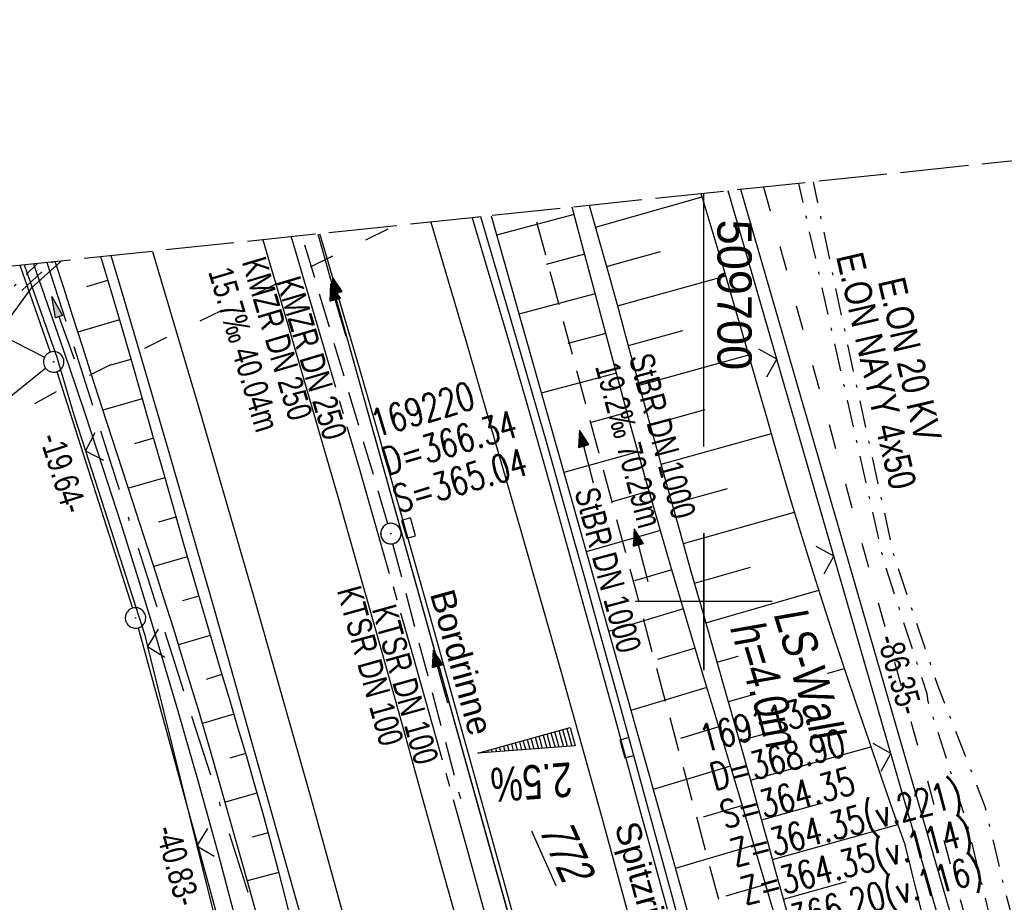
# Model space of a CAD drawing. Extents: x 509535 to 509917, y 455493 to 456443.
# Tile 29 of 34: x 509650 to 509722, y 456378 to 456443. Entities that reach past the tile are written whole.
import ezdxf
from ezdxf.enums import TextEntityAlignment as Align

# ---------------------------------------------------------------- set-up
doc = ezdxf.new("R2010")
doc.units = 0
doc.header["$LTSCALE"] = 10
doc.header["$MEASUREMENT"] = 0
for name, pattern in [('ACAD_ISO03W100', [30, 12, -18]), ('ACAD_ISO14W100', [25.5, 12, -3, 0.5, -3, 0.5, -3, 0.5, -3]), ('ACAD_ISO16W100', [73, 15, -6.5, 15, -6.5, 15, -7, 1, -7]), ('ACHSE', [5.5, 4, -0.5, 0.5, -0.5]), ('AUSGEZOGEN', [0]), ('LT00', [0]), ('LT08', [0.42, 0.2, -0.1, 0.02, -0.1]), ('LT14', [0.6, 0.5, -0.1]), ('STRICHLINIE2', [0.375, 0.25, -0.125])]:
    doc.linetypes.add(name, pattern=pattern)
doc.layers.get('0').update_dxf_attribs({"linetype": 'LT00'})
for name, color, linetype in [('--EK_FBR', 1, 'LT00'), ('--EK_Halt-Pfeil', 4, 'LT00'), ('--EK_Haltung', 7, 'STRICHLINIE2'), ('--EK_Haltung-Text', 140, 'LT00'), ('--EK_Schacht-Text', 5, 'LT00'), ('--EL_DFK_AB_L', 21, 'LT00'), ('--EL_DFK_AB_P', 7, 'LT00'), ('--EL_Halt-Pfeil', 4, 'LT00'), ('--EL_Haltung', 182, 'STRICHLINIE2'), ('--EL_Haltung-Text', 182, 'LT00'), ('-AX-093', 35, 'ACHSE'), ('-QUE-20O', 11, 'LT00'), ('ABSTAND', 8, 'LT00'), ('BAB-KABEL', 220, 'ACAD_ISO16W100'), ('DFK_AB_FLNR', 7, 'Continuous'), ('DFK_AB_L', 21, 'LT00'), ('DFK_AB_P', 7, 'LT00'), ('DFK_KATASTER', 250, 'LT00'), ('LS-WAND_TEXT', 11, 'Continuous'), ('PFEIL', 140, 'AUSGEZOGEN'), ('RINNE_TEXT', 11, 'Continuous'), ('STROM_TEXT', 80, 'Continuous'), ('STROM_UNTER', 80, 'LT08'), ('TELEKOM', 210, 'ACAD_ISO14W100'), ('V114_AFBR_BAB', 250, 'LT00'), ('V114_BOESCH', 250, 'LT00'), ('V114_BOSCHUNG', 250, 'LT00'), ('V114_GRABEN', 250, 'LT00'), ('V114_H_BORD', 8, 'LT00'), ('V114_KA_PRUF', 182, 'LT00'), ('V114_LD_MARK', 250, 'LT00'), ('V114_RASTER', 250, 'LT00'), ('V114_RINNE', 182, 'LT00'), ('V114_SINKK', 182, 'LT00'), ('V114_ZAUN', 40, 'LT00'), ('V115_AFBR_BAB', 250, 'LT00'), ('V115_BOESCH', 250, 'LT00'), ('V115_BOSCHUNG', 250, 'LT00'), ('V115_GRABEN', 250, 'LT00'), ('V115_H_BORD', 8, 'LT00'), ('V115_KA_PRUF', 182, 'LT00'), ('V115_LD_MARK', 250, 'LT00'), ('V115_RASTER', 250, 'LT00'), ('V115_RINNE', 182, 'LT00'), ('V115_SINKK', 182, 'LT00'), ('V115_ZAUN', 40, 'LT00'), ('WASSERLTG', 130, 'ACAD_ISO03W100')]:
    doc.layers.add(name, color=color, linetype=linetype)
doc.layers.add('-BLATT_115-RAND', color=7, linetype='LT14', plot=False)
doc.styles.add('Arial', font='ARIAL.TTF')
doc.styles.add('Beschrift', font='ARIAL.TTF')
doc.styles.add('Haltungsbeschriftung', font='ARIAL.TTF', dxfattribs={"width": 0.75})
doc.styles.add('schachtbeschriftung', font='romans.shx', dxfattribs={"width": 0.75, "height": 2})
doc.styles.get("Standard").update_dxf_attribs({"font": 'ARIAL.TTF'})
doc.styles.add('Versorgungsltg', font='ARIAL.TTF', dxfattribs={"width": 0.8, "height": 2})

# ---------------------------------------------------------------- blocks, each defined once
blk = doc.blocks.new('SYMB0003')
at = {"color": 0, "linetype": 'ByBlock'}
for p, q in [((-0.015712, 0), (0.010166, 0.012015)), ((0, -0.021257), (-0.015712, 0)), ((0.010166, 0.012015), (0, -0.021257))]:
    blk.add_line(p, q, dxfattribs=at)
for points in [[(-0.031395, 0.499013), (-0.093691, 0.491144), (-0.154509, 0.475528), (-0.21289, 0.452414), (-0.267913, 0.422164), (-0.318712, 0.385257), (-0.364484, 0.342274), (-0.404509, 0.293893), (-0.438154, 0.240877), (-0.464888, 0.184062), (-0.484292, 0.124345), (-0.496058, 0.062667), (-0.5, 0)], [(0.5, 0), (0.496057, 0.062667), (0.484292, 0.124345), (0.464888, 0.184062), (0.438153, 0.240877), (0.404509, 0.293893), (0.364484, 0.342274), (0.318712, 0.385257), (0.267913, 0.422164), (0.21289, 0.452414), (0.154509, 0.475528), (0.093691, 0.491144), (0.031395, 0.499013), (-0.031395, 0.499013)], [(-0.5, 0), (-0.496058, -0.062667), (-0.484292, -0.124345), (-0.464888, -0.184062), (-0.438154, -0.240877), (-0.404509, -0.293893), (-0.364485, -0.342274), (-0.318712, -0.385257), (-0.267914, -0.422164), (-0.21289, -0.452414), (-0.154509, -0.475529), (-0.093691, -0.491144), (-0.031395, -0.499014), (0.031395, -0.499014)], [(0.031395, -0.499014), (0.093691, -0.491144), (0.154509, -0.475529), (0.21289, -0.452414), (0.267914, -0.422164), (0.318712, -0.385257), (0.364485, -0.342274), (0.404509, -0.293893), (0.438154, -0.240877), (0.464889, -0.184062), (0.484292, -0.124345), (0.496058, -0.062667), (0.5, 0)]]:
    blk.add_lwpolyline(points, dxfattribs=at)
blk = doc.blocks.new('Pfreil3')
at = {"layer": 'PFEIL'}
blk.add_hatch(color=256, dxfattribs=at).paths.add_polyline_path([(-1.549, 0.273), (-1.549, -0.273), (0, 0)])
for p, q in [((-1.549, 0), (-4.831, 0)), ((-1.549, -0.273), (-1.549, 0.273)), ((-1.549, 0.273), (0, 0)), ((0, 0), (-1.549, -0.273))]:
    blk.add_line(p, q, dxfattribs=at)
blk = doc.blocks.new('SYMB0652')
at = {"color": 0, "linetype": 'ByBlock'}
blk.add_lwpolyline([(-0.15, -0.075), (0.15, -0.075), (0.15, 0.075), (-0.15, 0.075), (-0.15, -0.075)], dxfattribs=at)
blk = doc.blocks.new('SYMB0024')
at = {"color": 0, "linetype": 'ByBlock'}
for p, q in [((-0.5, 0.5), (0, 0)), ((0, 0), (0.5, 0.5))]:
    blk.add_line(p, q, dxfattribs=at)
blk = doc.blocks.new('SYMB0070')
at = {"color": 0, "linetype": 'ByBlock'}
for p, q in [((-0.5, 0), (0.2, 0)), ((0.5, 0), (0.2, 0.1)), ((0.2, 0.1), (0.2, 0)), ((0.468, 0), (0.21, 0.086)), ((0.21, 0.086), (0.21, -0.086)), ((0.21, -0.086), (0.468, 0)), ((0.22, -0.072), (0.437, 0)), ((0.23, -0.058), (0.405, 0)), ((0.24, -0.045), (0.374, 0)), ((0.342, 0), (0.25, 0.031)), ((0.25, 0.031), (0.25, -0.031)), ((0.25, -0.031), (0.342, 0)), ((0.26, -0.017), (0.31, 0)), ((0.27, -0.003), (0.279, 0))]:
    blk.add_line(p, q, dxfattribs=at)
for points in [[(0.2, 0), (0.2, -0.1), (0.5, 0)], [(0.437, 0), (0.22, 0.072), (0.22, -0.072)], [(0.405, 0), (0.23, 0.058), (0.23, -0.058)], [(0.374, 0), (0.24, 0.045), (0.24, -0.045)], [(0.31, 0), (0.26, 0.017), (0.26, -0.017)], [(0.279, 0), (0.27, 0.003), (0.27, -0.003)]]:
    blk.add_lwpolyline(points, dxfattribs=at)

msp = doc.modelspace()

# ---------------------------------------------------------------- linework, layer by layer
at = {"layer": '--EK_FBR', "color": 2}
for points in [[(509671.918, 456426.878), (509672.031, 456426.501), (509673.423, 456421.789), (509674.801, 456417.073), (509676.164, 456412.352), (509677.517, 456407.629), (509678.859, 456402.902), (509680.217, 456398.088), (509681.567, 456393.272), (509682.911, 456388.454), (509684.249, 456383.634), (509685.583, 456378.813), (509686.704, 456374.749), (509687.82, 456370.683), (509688.93, 456366.616), (509690.032, 456362.547), (509691.124, 456358.475), (509692.205, 456354.4), (509693.498, 456349.495)], [(509671.918, 456426.878), (509672.031, 456426.501), (509673.423, 456421.789), (509674.801, 456417.073), (509676.164, 456412.352), (509677.517, 456407.629), (509678.859, 456402.902), (509680.217, 456398.088), (509681.567, 456393.272), (509682.911, 456388.454), (509684.249, 456383.634), (509685.583, 456378.813), (509686.704, 456374.749)], [(509667.761, 456426.441), (509668.134, 456425.194), (509669.866, 456419.331), (509671.577, 456413.462), (509673.269, 456407.587), (509674.942, 456401.707), (509676.07, 456397.704), (509677.192, 456393.698), (509678.31, 456389.692), (509679.424, 456385.684), (509680.537, 456381.677), (509681.651, 456377.669), (509682.61, 456374.223), (509683.569, 456370.776), (509684.525, 456367.329), (509685.477, 456363.881), (509686.422, 456360.431), (509687.359, 456356.978), (509688.285, 456353.523), (509689.797, 456347.841)], [(509667.761, 456426.441), (509668.134, 456425.194), (509669.866, 456419.331), (509671.577, 456413.462), (509673.269, 456407.587), (509674.942, 456401.707), (509676.07, 456397.704), (509677.192, 456393.698), (509678.31, 456389.692), (509679.424, 456385.684), (509680.537, 456381.677), (509681.651, 456377.669)]]:
    msp.add_lwpolyline(points, dxfattribs=at)
at = {"layer": '--EK_FBR'}
for points in [[(509679.576, 456343.273), (509677.744, 456350.581), (509676.985, 456353.563), (509676.208, 456356.54), (509675.414, 456359.512), (509674.606, 456362.482), (509673.789, 456365.448), (509672.963, 456368.412), (509672.133, 456371.375), (509671.301, 456374.338), (509670.134, 456378.494), (509668.968, 456382.65), (509667.8, 456386.805), (509666.629, 456390.96), (509665.454, 456395.113), (509664.273, 456399.265), (509662.604, 456405.086), (509660.919, 456410.903), (509659.217, 456416.715), (509657.497, 456422.521), (509656.672, 456425.275)], [(509671.301, 456374.338), (509670.134, 456378.494), (509668.968, 456382.65), (509667.8, 456386.805), (509666.629, 456390.96), (509665.454, 456395.113), (509664.273, 456399.265), (509662.604, 456405.086), (509660.919, 456410.903), (509659.217, 456416.715), (509657.497, 456422.521), (509656.672, 456425.275)]]:
    msp.add_lwpolyline(points, dxfattribs=at)
at = {"layer": '--EK_Haltung'}
msp.add_line((509676.917, 456405.692), (509670.643, 456426.744), dxfattribs=at)
at = {"layer": '--EK_Haltung', "color": 81}
msp.add_line((509677.257, 456404.235), (509682.207, 456385.612), dxfattribs=at)
at = {"layer": '--EL_DFK_AB_L'}
for p, q in [((509720.922, 456367.269), (509702.707, 456430.113)), ((509650.015, 456424.576), (509652.233, 456418.227)), ((509652.709, 456416.805), (509658.232, 456399.524)), ((509658.659, 456398.086), (509669.052, 456360.153))]:
    msp.add_line(p, q, dxfattribs=at)
at = {"layer": '--EL_Haltung'}
for p, q in [((509676.917, 456405.692), (509670.643, 456426.744)), ((509677.257, 456404.235), (509682.207, 456385.612))]:
    msp.add_line(p, q, dxfattribs=at)
at = {"layer": '-AX-093', "ltscale": 0.2}
msp.add_lwpolyline([(509669.832, 456426.658), (509670.823, 456423.345), (509674.805, 456409.754), (509678.711, 456396.142), (509682.54, 456382.507), (509686.291, 456368.851), (509689.965, 456355.174), (509693.562, 456341.477), (509697.082, 456327.759), (509700.524, 456314.022), (509703.888, 456300.265), (509707.174, 456286.49), (509710.383, 456272.696), (509713.514, 456258.885), (509716.566, 456245.056), (509719.541, 456231.21), (509722.437, 456217.347), (509725.255, 456203.468), (509727.994, 456189.574)], dxfattribs=at)
at = {"layer": '-BLATT_115-RAND'}
msp.add_lwpolyline([(509535.358, 456412.526), (509632.037, 455492.592), (509917.465, 455522.589), (509820.786, 456442.523), (509535.358, 456412.526)], dxfattribs=at)
at = {"layer": '-QUE-20O'}
for p, q in [((509689.987, 456390.733), (509690.348, 456389.437)), ((509687.602, 456389.232), (509687.386, 456390.011)), ((509687.675, 456390.09), (509687.908, 456389.256)), ((509688.213, 456389.277), (509687.964, 456390.171)), ((509688.254, 456390.251), (509688.518, 456389.3)), ((509688.823, 456389.323), (509688.542, 456390.332)), ((509688.831, 456390.412), (509689.128, 456389.346)), ((509689.433, 456389.367), (509689.121, 456390.493)), ((509689.409, 456390.573), (509689.738, 456389.391)), ((509690.043, 456389.413), (509689.698, 456390.654)), ((509684.785, 456389.287), (509684.857, 456389.029)), ((509685.161, 456389.051), (509685.074, 456389.368)), ((509685.363, 456389.447), (509685.467, 456389.074)), ((509685.772, 456389.097), (509685.652, 456389.528)), ((509685.941, 456389.608), (509686.077, 456389.12)), ((509686.382, 456389.142), (509686.23, 456389.689)), ((509686.519, 456389.769), (509686.688, 456389.165)), ((509686.992, 456389.187), (509686.808, 456389.85)), ((509687.097, 456389.93), (509687.298, 456389.21)), ((509683.629, 456388.965), (509683.636, 456388.939)), ((509683.942, 456388.961), (509683.918, 456389.046)), ((509684.207, 456389.126), (509684.246, 456388.983)), ((509684.551, 456389.006), (509684.496, 456389.207))]:
    msp.add_line(p, q, dxfattribs=at)
msp.add_lwpolyline([(509690.609, 456389.455), (509683.49, 456388.928), (509690.234, 456390.803), (509690.609, 456389.455)], dxfattribs=at)
at = {"layer": 'BAB-KABEL', "ltscale": 0.03, "flags": 128}
msp.add_lwpolyline([(509651.988, 456424.783), (509670.817, 456365.754), (509672.677, 456359.45), (509656.284, 456346.091), (509661.633, 456318.848), (509681.165, 456323.494), (509686.882, 456299.25), (509691.525, 456276.955), (509696.361, 456254.098), (509698.033, 456247.409), (509697.817, 456236.702), (509703.341, 456208.42), (509708.002, 456177.84), (509713.007, 456144.676), (509717.321, 456116.686), (509721.292, 456086.102), (509724.575, 456056.892), (509728.198, 456021.995), (509732.511, 455987.783), (509734.93, 455959.098), (509737.186, 455922.467), (509739.439, 455887.393), (509741.169, 455845.09), (509743.385, 455778.71), (509743.921, 455765.943), (509744.782, 455741.006), (509744.354, 455717.584), (509743.706, 455704.361), (509743.483, 455680.905), (509743.812, 455655.758), (509744.35, 455638.573), (509743.919, 455619.981), (509744.031, 455598.276), (509744.884, 455574.421), (509745.016, 455570.734), (509745.41, 455559.935), (509746.463, 455539.739), (509746.856, 455517.321), (509747.134, 455504.688)], dxfattribs=at)
at = {"layer": 'DFK_AB_L'}
for p, q in [((509720.922, 456367.269), (509702.707, 456430.113)), ((509650.015, 456424.576), (509652.233, 456418.227)), ((509652.709, 456416.805), (509658.232, 456399.524)), ((509658.659, 456398.086), (509669.052, 456360.153))]:
    msp.add_line(p, q, dxfattribs=at)
at = {"layer": 'DFK_KATASTER'}
for p, q in [((509644.889, 456421.37), (509651.811, 456417.859)), ((509651.895, 456417.051), (509645.686, 456412.078))]:
    msp.add_line(p, q, dxfattribs=at)
at = {"layer": 'STROM_UNTER', "flags": 128}
for points in [[(509672.345, 456243.434), (509676.779, 456243.82), (509679.061, 456244.059), (509681.125, 456244.156), (509683.569, 456244.315), (509685.795, 456244.663), (509690.896, 456245.874), (509695.893, 456247.936), (509703.749, 456251.011), (509713.596, 456254.919), (509720.6, 456257.828), (509725.596, 456259.854), (509731.244, 456262.134), (509733.577, 456263.941), (509734.83, 456265.723), (509735.228, 456268.328), (509735.409, 456270.499), (509735.398, 456271.773), (509734.754, 456277.702), (509734.451, 456282.767), (509733.883, 456285.988), (509732.501, 456291.551), (509731.064, 456296.03), (509730.022, 456299.911), (509728.868, 456303.715), (509727.02, 456309.383), (509725.619, 456313.503), (509724.136, 456318.143), (509722.517, 456322.243), (509721.277, 456325.232), (509721.062, 456326.578), (509721.331, 456328.064), (509722.436, 456328.791), (509726.774, 456330.81), (509728.229, 456332.399), (509727.743, 456339.738), (509727.221, 456346.899), (509726.509, 456353.823), (509725.747, 456362.655), (509725.097, 456366.314), (509723.148, 456374.694), (509722.026, 456378.884), (509720.583, 456384.998), (509717.184, 456393.675), (509713.925, 456403.28), (509710.757, 456417.732), (509708.016, 456430.671)], [(509765.342, 456271.106), (509733.686, 456281.84), (509729.53, 456296.77), (509725.076, 456312.771), (509720.483, 456324.662), (509719.565, 456326.923), (509719.882, 456328.587), (509724.664, 456331.623), (509726.303, 456332.273), (509725.228, 456353.728), (509723.089, 456368.438), (509721.849, 456373.219), (509719.192, 456384.018), (509716.41, 456392.714), (509716.329, 456393.263), (509713.13, 456403.083), (509706.95, 456430.543), (509706.941, 456430.558)], [(509588.213, 456361.107), (509588.796, 456360.836), (509589.307, 456361.66), (509592.007, 456365.742), (509594.665, 456368.829), (509599.637, 456375.067), (509603.689, 456379.964), (509605.386, 456382.112), (509607.691, 456384.614), (509608.259, 456384.865), (509609.169, 456385.464), (509611.736, 456388.15), (509614.404, 456390.982), (509615.67, 456392.038), (509619.951, 456395.647), (509624.449, 456399.307), (509627.75, 456402.271), (509633.237, 456406.999), (509637.819, 456410.962), (509641.639, 456414.742), (509646.191, 456419.028), (509649.714, 456422.351), (509652.414, 456424.828)], [(509607.008, 456387.521), (509608.828, 456385.94), (509610.513, 456387.707), (509614.01, 456391.481), (509618.347, 456395.004), (509624.788, 456400.311), (509630.292, 456405.202), (509638.55, 456412.64), (509644.205, 456417.986), (509648.876, 456422.384), (509651.306, 456424.711)]]:
    msp.add_lwpolyline(points, dxfattribs=at)
at = {"layer": 'TELEKOM', "ltscale": 0.05, "flags": 128}
msp.add_lwpolyline([(509653.047, 456424.894), (509650.811, 456422.881), (509648.429, 456419.631), (509635.587, 456408.945), (509631.907, 456405.505), (509619.917, 456396.374), (509606.351, 456385.228), (509593.647, 456372.456), (509589.025, 456367.04), (509585.561, 456362.69), (509580.041, 456353.784), (509577.375, 456348.812), (509575.687, 456345.527), (509572.747, 456338.751), (509570.613, 456333.424), (509568.385, 456329.045), (509566.283, 456325.537), (509563.797, 456323.409), (509560.957, 456321.776), (509557.263, 456320.429), (509552.575, 456319.719), (509545.142, 456319.425)], dxfattribs=at)
at = {"layer": 'V114_AFBR_BAB', "color": 0}
for points in [[(509671.918, 456426.878), (509672.031, 456426.501), (509673.423, 456421.789), (509674.801, 456417.073), (509676.164, 456412.352), (509677.517, 456407.629), (509678.859, 456402.902), (509680.217, 456398.088), (509681.567, 456393.272), (509682.911, 456388.454), (509684.249, 456383.634), (509685.583, 456378.813), (509686.704, 456374.749), (509687.82, 456370.683), (509688.93, 456366.616), (509690.032, 456362.547), (509691.124, 456358.475), (509692.205, 456354.4), (509693.498, 456349.495)], [(509667.761, 456426.441), (509668.134, 456425.194), (509669.866, 456419.331), (509671.577, 456413.462), (509673.269, 456407.587), (509674.942, 456401.707), (509676.07, 456397.704), (509677.192, 456393.698), (509678.31, 456389.692), (509679.424, 456385.684), (509680.537, 456381.677), (509681.651, 456377.669), (509682.61, 456374.223), (509683.569, 456370.776), (509684.525, 456367.329), (509685.477, 456363.881), (509686.422, 456360.431), (509687.359, 456356.978), (509688.285, 456353.523), (509689.797, 456347.841)]]:
    msp.add_lwpolyline(points, dxfattribs=at)
at = {"layer": 'V114_AFBR_BAB'}
msp.add_lwpolyline([(509679.576, 456343.273), (509677.744, 456350.581), (509676.985, 456353.563), (509676.208, 456356.54), (509675.414, 456359.512), (509674.606, 456362.482), (509673.789, 456365.448), (509672.963, 456368.412), (509672.133, 456371.375), (509671.301, 456374.338), (509670.134, 456378.494), (509668.968, 456382.65), (509667.8, 456386.805), (509666.629, 456390.96), (509665.454, 456395.113), (509664.273, 456399.265), (509662.604, 456405.086), (509660.919, 456410.903), (509659.217, 456416.715), (509657.497, 456422.521), (509656.672, 456425.275)], dxfattribs=at)
at = {"layer": 'V114_BOESCH'}
for points in [[(509718.624, 456366.455), (509714.712, 456382.219), (509713.831, 456384.753), (509712.953, 456387.288), (509712.08, 456389.824), (509711.213, 456392.362), (509710.356, 456394.904), (509709.512, 456397.449), (509708.681, 456399.999), (509707.867, 456402.554), (509707.072, 456405.115), (509706.422, 456407.265), (509705.783, 456409.419), (509705.153, 456411.576), (509704.529, 456413.735), (509703.906, 456415.894), (509703.128, 456418.588), (509702.346, 456421.28), (509701.559, 456423.971), (509700.764, 456426.66), (509699.96, 456429.346), (509699.819, 456429.81)], [(509705.359, 456376.455), (509704.665, 456378.863), (509703.962, 456381.268), (509703.253, 456383.671), (509702.45, 456386.365), (509701.642, 456389.06), (509700.83, 456391.757), (509700.018, 456394.456), (509699.207, 456397.156), (509698.401, 456399.859), (509697.602, 456402.564), (509696.812, 456405.272), (509696.034, 456407.982), (509695.192, 456410.974), (509694.364, 456413.969), (509693.548, 456416.967), (509692.741, 456419.966), (509691.939, 456422.967), (509691.14, 456425.97), (509690.381, 456428.818)], [(509706.336, 456376.447), (509705.801, 456378.354), (509705.272, 456380.263), (509704.746, 456382.173), (509704.22, 456384.083), (509703.382, 456387.092), (509702.536, 456390.097), (509701.683, 456393.1), (509700.827, 456396.101), (509699.97, 456399.102), (509699.115, 456402.103), (509698.264, 456405.105), (509697.421, 456408.11), (509696.688, 456410.75), (509695.96, 456413.392), (509695.235, 456416.034), (509694.51, 456418.677), (509693.782, 456421.319), (509693.05, 456423.959), (509692.309, 456426.598), (509691.64, 456428.95)], [(509684.453, 456428.195), (509690.712, 456406.086), (509697.68, 456381.357), (509704.599, 456356.552), (509705.135, 456354.697)], [(509655.903, 456425.195), (509655.964, 456424.996), (509656.767, 456422.333), (509657.53, 456419.753), (509658.281, 456417.17), (509659.024, 456414.584), (509659.762, 456411.997), (509660.497, 456409.409), (509661.232, 456406.82), (509661.971, 456404.232), (509662.717, 456401.646), (509663.472, 456399.062), (509664.087, 456396.987), (509664.707, 456394.913), (509665.328, 456392.84), (509665.948, 456390.765), (509666.562, 456388.69), (509667.167, 456386.613), (509667.76, 456384.532), (509668.338, 456382.448), (509668.897, 456380.359), (509669.434, 456378.264), (509669.945, 456376.163)]]:
    msp.add_lwpolyline(points, dxfattribs=at)
at = {"layer": 'V114_BOSCHUNG'}
for p, q in [((509692.093, 456427.363), (509699.889, 456429.58)), ((509690.522, 456428.288), (509684.854, 456426.78)), ((509691.294, 456425.39), (509688.483, 456424.641)), ((509692.902, 456424.487), (509696.828, 456425.591)), ((509693.702, 456421.608), (509701.607, 456423.806)), ((509656.424, 456423.475), (509654.879, 456423.014)), ((509692.066, 456422.491), (509686.488, 456421.006)), ((509657.283, 456420.593), (509654.25, 456419.703)), ((509692.841, 456419.592), (509690.073, 456418.856)), ((509694.499, 456418.716), (509698.474, 456419.821)), ((509695.293, 456415.823), (509703.285, 456418.045)), ((509658.126, 456417.705), (509656.645, 456417.279)), ((509693.619, 456416.706), (509688.126, 456415.222)), ((509658.956, 456414.822), (509656.081, 456413.995)), ((509694.405, 456413.822), (509691.675, 456413.073)), ((509696.087, 456412.93), (509700.102, 456414.046)), ((509696.885, 456410.038), (509704.949, 456412.28)), ((509659.779, 456411.937), (509658.393, 456411.538)), ((509695.201, 456410.941), (509689.766, 456409.428)), ((509660.598, 456409.051), (509657.939, 456408.286)), ((509696.011, 456408.063), (509693.298, 456407.297)), ((509697.693, 456407.136), (509701.739, 456408.274)), ((509698.51, 456404.237), (509706.637, 456406.547)), ((509661.419, 456406.166), (509660.144, 456405.799)), ((509696.836, 456405.19), (509691.403, 456403.634)), ((509662.244, 456403.281), (509659.795, 456402.576)), ((509697.671, 456402.331), (509694.947, 456401.528)), ((509699.332, 456401.339), (509703.422, 456402.514)), ((509700.155, 456398.454), (509708.415, 456400.827)), ((509663.078, 456400.407), (509661.894, 456400.059)), ((509698.519, 456399.464), (509693.039, 456397.828)), ((509663.924, 456397.536), (509661.609, 456396.842)), ((509699.374, 456396.6), (509696.615, 456395.765)), ((509700.978, 456395.57), (509705.159, 456396.771)), ((509701.798, 456392.696), (509710.288, 456395.11)), ((509664.781, 456394.668), (509663.635, 456394.317)), ((509700.237, 456393.727), (509694.669, 456392.041)), ((509665.643, 456391.787), (509663.348, 456391.1)), ((509701.102, 456390.854), (509698.293, 456390.004)), ((509702.613, 456389.822), (509706.932, 456391.037)), ((509703.423, 456386.946), (509712.226, 456389.397)), ((509666.498, 456388.905), (509665.345, 456388.566)), ((509701.966, 456387.981), (509696.297, 456386.265)), ((509667.34, 456386.012), (509665.017, 456385.357)), ((509702.829, 456385.097), (509699.968, 456384.242)), ((509704.227, 456384.056), (509708.717, 456385.306)), ((509705.024, 456381.164), (509714.191, 456383.716)), ((509668.156, 456383.111), (509666.993, 456382.798)), ((509703.685, 456382.21), (509697.916, 456380.509)), ((509668.938, 456380.201), (509666.632, 456379.606)), ((509704.532, 456379.321), (509701.626, 456378.475)), ((509705.827, 456378.26), (509710.439, 456379.557))]:
    msp.add_line(p, q, dxfattribs=at)
at = {"layer": 'V114_GRABEN'}
for points in [[(509651, 456424.679), (509651.202, 456424.109), (509652.401, 456420.671), (509653.583, 456417.226), (509654.747, 456413.776), (509656.079, 456409.745), (509657.382, 456405.705), (509658.657, 456401.656), (509659.902, 456397.597), (509661.485, 456392.273), (509663.016, 456386.933), (509664.496, 456381.579), (509665.923, 456376.211), (509666.619, 456373.518), (509667.305, 456370.823), (509667.983, 456368.126), (509668.656, 456365.428), (509669.326, 456362.729)], [(509667.516, 456376.381), (509666.666, 456379.482), (509665.804, 456382.579), (509664.927, 456385.673), (509664.035, 456388.762), (509663.126, 456391.846), (509662.198, 456394.924), (509661.25, 456397.996), (509660.516, 456400.323), (509659.772, 456402.646), (509659.021, 456404.967), (509658.266, 456407.287), (509657.508, 456409.606), (509656.752, 456411.926), (509656, 456414.247), (509655.302, 456416.419), (509654.606, 456418.591), (509653.91, 456420.763), (509653.209, 456422.934), (509652.585, 456424.846)]]:
    msp.add_lwpolyline(points, dxfattribs=at)
at = {"layer": 'V114_H_BORD'}
msp.add_lwpolyline([(509671.783, 456426.863), (509671.917, 456426.436), (509692.109, 456354.34), (509693.371, 456349.438)], dxfattribs=at)
at = {"layer": 'V114_LD_MARK'}
for points in [[(509680.054, 456427.733), (509682.661, 456418.919), (509686.71, 456404.924), (509689.622, 456394.665), (509692.49, 456384.393), (509695.315, 456374.11), (509698.097, 456363.815), (509700.838, 456353.509), (509701.009, 456352.853)], [(509659.701, 456425.594), (509663.089, 456414.166), (509667.102, 456400.339), (509671.294, 456385.566), (509675.396, 456370.767), (509679.406, 456355.944), (509682.416, 456344.542)]]:
    msp.add_lwpolyline(points, dxfattribs=at)
at = {"layer": 'V114_RASTER'}
for p, q in [((509700, 456405), (509700, 456395)), ((509705, 456400), (509695, 456400))]:
    msp.add_line(p, q, dxfattribs=at)
at = {"layer": 'V114_RINNE'}
for points in [[(509698.649, 456375.005), (509696.939, 456381.251), (509695.817, 456385.353), (509694.693, 456389.454), (509693.566, 456393.555), (509692.434, 456397.654), (509691.295, 456401.751), (509690.147, 456405.846), (509688.495, 456411.667), (509686.821, 456417.482), (509685.127, 456423.291), (509683.703, 456428.116)], [(509683.079, 456428.051), (509684.177, 456424.344), (509685.55, 456419.667), (509686.91, 456414.986), (509688.254, 456410.301), (509689.583, 456405.611), (509690.563, 456402.112), (509691.535, 456398.61), (509692.502, 456395.107), (509693.465, 456391.603), (509694.426, 456388.099), (509695.387, 456384.594), (509696.351, 456381.09), (509697.336, 456377.522)]]:
    msp.add_lwpolyline(points, dxfattribs=at)
at = {"layer": 'V114_ZAUN'}
for p, q in [((509705.333, 456417.73), (509701.773, 456430.015)), ((509709.508, 456403.323), (509705.333, 456417.73)), ((509713.683, 456388.915), (509709.508, 456403.323)), ((509659.339, 456396.719), (509662.944, 456382.158)), ((509717.858, 456374.508), (509713.683, 456388.915)), ((509662.944, 456382.158), (509666.549, 456367.598))]:
    msp.add_line(p, q, dxfattribs=at)
for points in [[(509650.326, 456424.608), (509652.706, 456417.858), (509653.947, 456413.652), (509654.797, 456411.013)], [(509654.797, 456411.013), (509659.13, 456397.563), (509659.339, 456396.719)]]:
    msp.add_lwpolyline(points, dxfattribs=at)
at = {"layer": 'V115_AFBR_BAB', "color": 0}
for points in [[(509671.918, 456426.878), (509672.031, 456426.501), (509673.423, 456421.789), (509674.801, 456417.073), (509676.164, 456412.352), (509677.517, 456407.629), (509678.859, 456402.902), (509680.217, 456398.088), (509681.567, 456393.272), (509682.911, 456388.454), (509684.249, 456383.634), (509685.583, 456378.813), (509686.704, 456374.749)], [(509667.761, 456426.441), (509668.134, 456425.194), (509669.866, 456419.331), (509671.577, 456413.462), (509673.269, 456407.587), (509674.942, 456401.707), (509676.07, 456397.704), (509677.192, 456393.698), (509678.31, 456389.692), (509679.424, 456385.684), (509680.537, 456381.677), (509681.651, 456377.669)]]:
    msp.add_lwpolyline(points, dxfattribs=at)
at = {"layer": 'V115_AFBR_BAB'}
msp.add_lwpolyline([(509671.301, 456374.338), (509670.134, 456378.494), (509668.968, 456382.65), (509667.8, 456386.805), (509666.629, 456390.96), (509665.454, 456395.113), (509664.273, 456399.265), (509662.604, 456405.086), (509660.919, 456410.903), (509659.217, 456416.715), (509657.497, 456422.521), (509656.672, 456425.275)], dxfattribs=at)
at = {"layer": 'V115_BOESCH'}
for points in [[(509718.624, 456366.455), (509714.712, 456382.219), (509713.831, 456384.753), (509712.953, 456387.288), (509712.08, 456389.824), (509711.213, 456392.362), (509710.356, 456394.904), (509709.512, 456397.449), (509708.681, 456399.999), (509707.867, 456402.554), (509707.072, 456405.115), (509706.422, 456407.265), (509705.783, 456409.419), (509705.153, 456411.576), (509704.529, 456413.735), (509703.906, 456415.894), (509703.128, 456418.588), (509702.346, 456421.28), (509701.559, 456423.971), (509700.764, 456426.66), (509699.96, 456429.346), (509699.819, 456429.81)], [(509705.359, 456376.455), (509704.665, 456378.863), (509703.962, 456381.268), (509703.253, 456383.671), (509702.45, 456386.365), (509701.642, 456389.06), (509700.83, 456391.757), (509700.018, 456394.456), (509699.207, 456397.156), (509698.401, 456399.859), (509697.602, 456402.564), (509696.812, 456405.272), (509696.034, 456407.982), (509695.192, 456410.974), (509694.364, 456413.969), (509693.548, 456416.967), (509692.741, 456419.966), (509691.939, 456422.967), (509691.14, 456425.97), (509690.381, 456428.818)], [(509706.336, 456376.447), (509705.801, 456378.354), (509705.272, 456380.263), (509704.746, 456382.173), (509704.22, 456384.083), (509703.382, 456387.092), (509702.536, 456390.097), (509701.683, 456393.1), (509700.827, 456396.101), (509699.97, 456399.102), (509699.115, 456402.103), (509698.264, 456405.105), (509697.421, 456408.11), (509696.688, 456410.75), (509695.96, 456413.392), (509695.235, 456416.034), (509694.51, 456418.677), (509693.782, 456421.319), (509693.05, 456423.959), (509692.309, 456426.598), (509691.64, 456428.95)], [(509684.453, 456428.195), (509690.712, 456406.086), (509697.68, 456381.357), (509704.599, 456356.552), (509706.63, 456349.515)], [(509655.903, 456425.195), (509655.964, 456424.996), (509656.767, 456422.333), (509657.53, 456419.753), (509658.281, 456417.17), (509659.024, 456414.584), (509659.762, 456411.997), (509660.497, 456409.409), (509661.232, 456406.82), (509661.971, 456404.232), (509662.717, 456401.646), (509663.472, 456399.062), (509664.087, 456396.987), (509664.707, 456394.913), (509665.328, 456392.839), (509665.948, 456390.765), (509666.562, 456388.69), (509667.167, 456386.613), (509667.76, 456384.532), (509668.338, 456382.448), (509668.897, 456380.359), (509669.434, 456378.264), (509669.945, 456376.163)]]:
    msp.add_lwpolyline(points, dxfattribs=at)
at = {"layer": 'V115_BOSCHUNG'}
for p, q in [((509692.093, 456427.363), (509699.889, 456429.58)), ((509690.522, 456428.288), (509684.854, 456426.78)), ((509691.294, 456425.389), (509688.483, 456424.641)), ((509692.902, 456424.487), (509696.828, 456425.591)), ((509693.702, 456421.608), (509701.607, 456423.806)), ((509656.424, 456423.475), (509654.879, 456423.014)), ((509692.066, 456422.491), (509686.488, 456421.006)), ((509657.283, 456420.592), (509654.25, 456419.703)), ((509692.841, 456419.592), (509690.073, 456418.856)), ((509694.499, 456418.716), (509698.474, 456419.821)), ((509695.293, 456415.823), (509703.285, 456418.045)), ((509658.126, 456417.705), (509656.645, 456417.279)), ((509693.619, 456416.706), (509688.126, 456415.222)), ((509658.956, 456414.822), (509656.081, 456413.995)), ((509694.405, 456413.822), (509691.675, 456413.073)), ((509696.087, 456412.93), (509700.102, 456414.046)), ((509696.885, 456410.038), (509704.949, 456412.28)), ((509659.779, 456411.937), (509658.393, 456411.538)), ((509695.201, 456410.941), (509689.766, 456409.428)), ((509660.598, 456409.051), (509657.939, 456408.286)), ((509696.011, 456408.063), (509693.299, 456407.297)), ((509697.693, 456407.136), (509701.74, 456408.274)), ((509698.51, 456404.237), (509706.638, 456406.547)), ((509661.419, 456406.166), (509660.144, 456405.799)), ((509696.836, 456405.19), (509691.403, 456403.634)), ((509662.244, 456403.281), (509659.795, 456402.576)), ((509697.671, 456402.331), (509694.947, 456401.528)), ((509699.332, 456401.339), (509703.422, 456402.514)), ((509700.155, 456398.454), (509708.415, 456400.827)), ((509663.078, 456400.407), (509661.894, 456400.059)), ((509698.519, 456399.464), (509693.039, 456397.828)), ((509663.924, 456397.536), (509661.609, 456396.842)), ((509699.374, 456396.6), (509696.615, 456395.765)), ((509700.978, 456395.57), (509705.159, 456396.771)), ((509701.798, 456392.696), (509710.288, 456395.11)), ((509664.781, 456394.668), (509663.635, 456394.317)), ((509700.237, 456393.727), (509694.669, 456392.041)), ((509665.643, 456391.787), (509663.348, 456391.1)), ((509701.102, 456390.854), (509698.293, 456390.004)), ((509702.613, 456389.822), (509706.932, 456391.037)), ((509703.423, 456386.946), (509712.226, 456389.397)), ((509666.498, 456388.905), (509665.345, 456388.566)), ((509701.966, 456387.981), (509696.297, 456386.265)), ((509667.34, 456386.012), (509665.017, 456385.357)), ((509702.829, 456385.097), (509699.968, 456384.242)), ((509704.227, 456384.056), (509708.717, 456385.306)), ((509705.024, 456381.164), (509714.191, 456383.716)), ((509668.156, 456383.111), (509666.993, 456382.798)), ((509703.685, 456382.21), (509697.916, 456380.509)), ((509668.938, 456380.201), (509666.632, 456379.606)), ((509704.532, 456379.321), (509701.626, 456378.475)), ((509705.827, 456378.26), (509710.439, 456379.557))]:
    msp.add_line(p, q, dxfattribs=at)
at = {"layer": 'V115_GRABEN'}
for points in [[(509651, 456424.679), (509651.202, 456424.109), (509652.401, 456420.671), (509653.583, 456417.226), (509654.747, 456413.776), (509656.079, 456409.745), (509657.382, 456405.705), (509658.657, 456401.656), (509659.902, 456397.597), (509661.485, 456392.272), (509663.016, 456386.933), (509664.496, 456381.579), (509665.923, 456376.211), (509666.619, 456373.518), (509667.305, 456370.823), (509667.983, 456368.126), (509668.656, 456365.428), (509669.326, 456362.729)], [(509667.516, 456376.381), (509666.666, 456379.482), (509665.804, 456382.579), (509664.927, 456385.673), (509664.035, 456388.762), (509663.126, 456391.846), (509662.198, 456394.924), (509661.25, 456397.996), (509660.516, 456400.323), (509659.772, 456402.646), (509659.021, 456404.967), (509658.266, 456407.287), (509657.508, 456409.606), (509656.752, 456411.926), (509656, 456414.247), (509655.302, 456416.419), (509654.606, 456418.591), (509653.91, 456420.763), (509653.209, 456422.934), (509652.585, 456424.846)]]:
    msp.add_lwpolyline(points, dxfattribs=at)
at = {"layer": 'V115_H_BORD'}
msp.add_lwpolyline([(509671.783, 456426.863), (509671.917, 456426.436), (509692.109, 456354.34), (509694.179, 456346.297), (509696.672, 456336.812), (509698.232, 456330.829), (509720.593, 456236.11), (509730.616, 456186.769), (509739.184, 456139.201), (509750.678, 456066.298), (509760.275, 455991.463), (509767.394, 455917.164), (509772.443, 455842.62), (509775.789, 455743.422), (509776.174, 455669.89), (509775.531, 455620.758), (509773.228, 455546.886), (509771.282, 455507.226)], dxfattribs=at)
at = {"layer": 'V115_LD_MARK'}
for points in [[(509680.054, 456427.733), (509682.661, 456418.919), (509686.71, 456404.924), (509689.622, 456394.665), (509692.49, 456384.393), (509695.315, 456374.11), (509698.097, 456363.815), (509700.838, 456353.509), (509703.536, 456343.193), (509706.194, 456332.865), (509708.74, 456322.81), (509711.247, 456312.745), (509713.715, 456302.67), (509716.142, 456292.585), (509718.527, 456282.49), (509720.871, 456272.386), (509723.171, 456262.271), (509725.91, 456249.959), (509728.585, 456237.633), (509731.195, 456225.293), (509733.742, 456212.94), (509736.224, 456200.574), (509738.642, 456188.195)], [(509659.701, 456425.594), (509663.089, 456414.166), (509667.102, 456400.339), (509671.294, 456385.566), (509675.395, 456370.767), (509679.406, 456355.944), (509683.325, 456341.097), (509687.154, 456326.227), (509690.891, 456311.333), (509694.538, 456296.416), (509698.093, 456281.478), (509701.15, 456268.298), (509704.136, 456255.102), (509707.051, 456241.89), (509709.894, 456228.663), (509712.666, 456215.42), (509715.366, 456202.163), (509717.993, 456188.891)]]:
    msp.add_lwpolyline(points, dxfattribs=at)
at = {"layer": 'V115_RASTER'}
for p, q in [((509700, 456411.329), (509700, 456429.829)), ((509700, 456395), (509700, 456405)), ((509704.999, 456400), (509694.999, 456400))]:
    msp.add_line(p, q, dxfattribs=at)
at = {"layer": 'V115_RINNE'}
msp.add_lwpolyline([(509698.649, 456375.005), (509696.939, 456381.251), (509695.817, 456385.353), (509694.693, 456389.454), (509693.566, 456393.555), (509692.434, 456397.654), (509691.295, 456401.751), (509690.147, 456405.846), (509688.495, 456411.667), (509686.821, 456417.482), (509685.127, 456423.291), (509683.703, 456428.116), (509683.079, 456428.051), (509684.177, 456424.344), (509685.55, 456419.667), (509686.91, 456414.986), (509688.254, 456410.301), (509689.583, 456405.611), (509690.563, 456402.112), (509691.535, 456398.61), (509692.502, 456395.107), (509693.465, 456391.603), (509694.426, 456388.098), (509695.387, 456384.594), (509696.351, 456381.09), (509697.336, 456377.522)], dxfattribs=at)
at = {"layer": 'V115_ZAUN'}
for p, q in [((509701.814, 456429.876), (509701.773, 456430.015)), ((509705.333, 456417.73), (509701.773, 456430.015)), ((509709.508, 456403.323), (509705.333, 456417.73)), ((509659.339, 456396.719), (509662.944, 456382.158)), ((509717.858, 456374.508), (509713.683, 456388.915)), ((509662.944, 456382.158), (509666.549, 456367.598))]:
    msp.add_line(p, q, dxfattribs=at)
for points in [[(509650.326, 456424.608), (509652.706, 456417.858), (509653.947, 456413.652), (509654.797, 456411.013)], [(509654.797, 456411.013), (509659.13, 456397.563), (509659.339, 456396.719)]]:
    msp.add_lwpolyline(points, dxfattribs=at)
at = {"layer": 'WASSERLTG', "ltscale": 0.015, "flags": 128}
for points in [[(509704.365, 456430.288), (509732.992, 456326.65), (509733.675, 456323.685), (509763.631, 456270.52)], [(509542.988, 456339.919), (509550.361, 456340.58), (509561.223, 456341.152), (509566.566, 456340.672), (509573.421, 456341.756), (509574.741, 456342.176), (509576.632, 456342.326), (509579.786, 456342.787), (509586.389, 456352.93), (509591.795, 456360.938), (509601.015, 456372.954), (509608.392, 456381.468), (509620.913, 456393.842), (509638.507, 456407.434), (509653.042, 456415.548), (509677.349, 456427.448)]]:
    msp.add_lwpolyline(points, dxfattribs=at)

# ---------------------------------------------------------------- block references
at = {"layer": '--EK_Halt-Pfeil', "zscale": 4}
for p, xscale, yscale, rotation in [((509673.423, 456421.789), 3.999999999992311, 4, 106.5962499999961), ((509691.429, 456410.6), 3.999999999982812, 4, 105.0359799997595), ((509680.751, 456394.518), 3.999999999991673, 4.000000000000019, 105.4824289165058)]:
    msp.add_blockref('SYMB0070', p, dxfattribs=dict(at, xscale=xscale, yscale=yscale, rotation=rotation))
at = {"layer": '--EL_DFK_AB_P', "xscale": 1.500000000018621, "yscale": 1.5, "zscale": 1.5, "rotation": 264.7377099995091}
for p in [(509652.48, 456417.519), (509658.46, 456398.809)]:
    msp.add_blockref('SYMB0003', p, dxfattribs=at)
at = {"layer": '--EL_Halt-Pfeil', "zscale": 4}
for p, xscale, yscale, rotation in [((509673.284, 456421.301), 3.999999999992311, 4, 106.5962499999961), ((509695.427, 456403.378), 3.999999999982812, 4, 105.0359799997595), ((509680.751, 456394.518), 3.999999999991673, 4.000000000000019, 105.4824289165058)]:
    msp.add_blockref('SYMB0070', p, dxfattribs=dict(at, xscale=xscale, yscale=yscale, rotation=rotation))
at = {"layer": 'DFK_AB_P', "xscale": 1.500000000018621, "yscale": 1.5, "zscale": 1.5, "rotation": 264.7377099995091}
for p in [(509652.48, 456417.519), (509658.46, 456398.809)]:
    msp.add_blockref('SYMB0003', p, dxfattribs=at)
at = {"layer": 'PFEIL', "rotation": 109.8665952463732}
msp.add_blockref('Pfreil3', (509652.335, 456422.285), dxfattribs=at)
at = {"layer": 'V114_KA_PRUF', "xscale": 1.499999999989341, "yscale": 1.5, "zscale": 1.5, "rotation": 294.0840000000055}
msp.add_blockref('SYMB0003', (509677.131, 456404.974), dxfattribs=at)
at = {"layer": 'V114_SINKK', "zscale": 4.5}
for p, xscale, yscale, rotation in [((509678.425, 456405.376), 4.500000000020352, 4.500000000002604, 285.8537610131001), ((509694.373, 456389.325), 4.500000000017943, 4.500000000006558, 285.3408564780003)]:
    msp.add_blockref('SYMB0652', p, dxfattribs=dict(at, xscale=xscale, yscale=yscale, rotation=rotation))
at = {"layer": 'V114_ZAUN', "yscale": 2.099999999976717, "zscale": 2.1}
for p, xscale, rotation in [((509705.333, 456417.73), 2.100000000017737, 106.159129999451), ((509654.797, 456411.013), 2.100000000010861, 287.853869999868), ((509709.508, 456403.323), 2.100000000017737, 106.159129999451), ((509659.339, 456396.719), 2.100000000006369, 283.9064599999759), ((509713.683, 456388.915), 2.100000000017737, 106.159129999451), ((509662.944, 456382.158), 2.100000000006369, 283.9064599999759)]:
    msp.add_blockref('SYMB0024', p, dxfattribs=dict(at, xscale=xscale, rotation=rotation))
at = {"layer": 'V115_KA_PRUF', "xscale": 1.49999999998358, "yscale": 1.5, "zscale": 1.5, "rotation": 275.9994000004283}
msp.add_blockref('SYMB0003', (509677.131, 456404.974), dxfattribs=at)
at = {"layer": 'V115_SINKK', "zscale": 4.5}
for p, xscale, yscale, rotation in [((509678.425, 456405.376), 4.500000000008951, 4.500000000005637, 285.8541349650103), ((509694.373, 456389.325), 4.50000000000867, 4.500000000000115, 285.3410139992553)]:
    msp.add_blockref('SYMB0652', p, dxfattribs=dict(at, xscale=xscale, yscale=yscale, rotation=rotation))
at = {"layer": 'V115_ZAUN', "yscale": 2.099999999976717, "zscale": 2.1}
for p, xscale, rotation in [((509705.333, 456417.73), 2.100000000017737, 106.159129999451), ((509654.797, 456411.013), 2.100000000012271, 287.8552799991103), ((509709.508, 456403.323), 2.100000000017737, 106.159129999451), ((509659.339, 456396.719), 2.100000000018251, 283.9069499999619), ((509713.683, 456388.915), 2.100000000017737, 106.159129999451), ((509662.944, 456382.158), 2.100000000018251, 283.9069499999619)]:
    msp.add_blockref('SYMB0024', p, dxfattribs=dict(at, xscale=xscale, rotation=rotation))

# ---------------------------------------------------------------- texts
at = {"layer": '--EK_Haltung-Text', "style": 'Haltungsbeschriftung', "width": 0.75}
for s, rotation, p in [('KMZR DN 250', -73.40374, (509666.213, 456424.841)), ('15.7‰ 40.04m', -73.40374, (509663.76, 456424.11)), ('StBR DN 1000', -74.96402, (509694.516, 456417.85)), ('19.2‰ 70.29m', -74.96402, (509692.044, 456417.186)), ('KTSR DN 100', 285.48244, (509673.172, 456400.828))]:
    msp.add_text(s, height=1.8, rotation=rotation, dxfattribs=at).set_placement(p)
at = {"layer": '--EK_Schacht-Text', "style": 'schachtbeschriftung', "width": 0.75}
for s, rotation, p in [('169220', 16.59626, (509676.028, 456411.987)), ('D=366.34', 16.59626, (509676.851, 456409.227)), ('S=365.04', 16.59626, (509677.674, 456406.467)), ('Z=364.35(v.114)', 15.03598, (509703.02, 456377.838)), ('Z=366.20(v.116)', 15.03598, (509703.767, 456375.056))]:
    msp.add_text(s, height=2, rotation=rotation, dxfattribs=at).set_placement(p)
at = {"layer": '--EL_Haltung-Text', "style": 'Haltungsbeschriftung', "width": 0.75}
for s, rotation, p in [('KMZR DN 250', -73.40374, (509668.746, 456423.421)), ('StBR DN 1000', -74.96402, (509690.53, 456408.057)), ('KTSR DN 100', 285.48244, (509675.727, 456399.468))]:
    msp.add_text(s, height=1.8, rotation=rotation, dxfattribs=at).set_placement(p)
at = {"layer": '-QUE-20O', "style": 'Beschrift', "width": 0.75}
msp.add_text('2.5%', height=2.5, rotation=184.23163, dxfattribs=at).set_placement((509690.286, 456388.269))
at = {"layer": 'ABSTAND', "width": 0.75}
for s, rotation, p in [(' -19.64-', -72.27631, (509651.254, 456412.487)), (' -86.35-', -73.83688, (509712.511, 456397.822)), (' -40.83-', -74.67597, (509659.752, 456383.876))]:
    msp.add_text(s, height=1.8, rotation=rotation, dxfattribs=at).set_placement(p)
at = {"layer": 'DFK_AB_FLNR', "oblique": 13.754, "width": 0.75}
msp.add_text('%%U772', height=2.5, rotation=294.084, dxfattribs=at).set_placement((509687.918, 456383.35))
at = {"layer": 'RINNE_TEXT', "char_height": 1.8, "style": 'Arial'}
for s, insert, attachment_point, rotation in [('Bordrinne', (509679.947, 456400.567), 7, 285.5176), ('Spitzrinne', (509695.207, 456384.104), 1, 285.70829)]:
    msp.add_mtext(s, dxfattribs=dict(at, insert=insert, attachment_point=attachment_point, rotation=rotation))
at = {"layer": 'STROM_TEXT', "style": 'Versorgungsltg', "width": 0.8}
for s, p in [('E.ON NAYY 4x50', (509711.65, 456416.641)), ('E.ON 20 KV', (509714.092, 456417.483))]:
    msp.add_text(s, height=2, rotation=283.04707, dxfattribs=at).set_placement(p, align=Align.CENTER)
at = {"layer": 'V115_RASTER', "width": 0.944}
msp.add_text(' 509700', height=2.5, rotation=-89.99862, dxfattribs=at).set_placement((509701, 456428.829))

# ---------------------------------------------------------------- next in the draw order: texts
at = {"layer": 'LS-WAND_TEXT', "insert": (509701.848, 456398.143), "char_height": 2.5, "attachment_point": 7, "rotation": 286.99941, "line_spacing_factor": 0.8, "style": 'Beschrift', "bg_fill": 3, "box_fill_scale": 1, "bg_fill_color": 256, "bg_fill_transparency": 7190816}
msp.add_mtext('{\\Q7;\\W0.8;LS-Wall\\Ph=4.0m}', dxfattribs=at)

# ---------------------------------------------------------------- next in the draw order: linework, layer by layer
at = {"layer": '--EK_Haltung'}
msp.add_line((509702.077, 456374.603), (509687.591, 456428.525), dxfattribs=at)
at = {"layer": '--EL_Haltung'}
msp.add_line((509702.077, 456374.603), (509687.591, 456428.525), dxfattribs=at)
at = {"layer": 'V115_ZAUN'}
msp.add_line((509713.683, 456388.915), (509709.508, 456403.323), dxfattribs=at)

# ---------------------------------------------------------------- next in the draw order: texts
at = {"layer": '--EK_Schacht-Text', "style": 'schachtbeschriftung', "width": 0.75}
for s, p in [('169113', (509700.032, 456388.964)), ('D=368.90', (509700.779, 456386.183)), ('S=364.35', (509701.526, 456383.401)), ('Z=364.35(v.221)', (509702.273, 456380.619))]:
    msp.add_text(s, height=2, rotation=15.03598, dxfattribs=at).set_placement(p)

doc.saveas('drawing.dxf')
